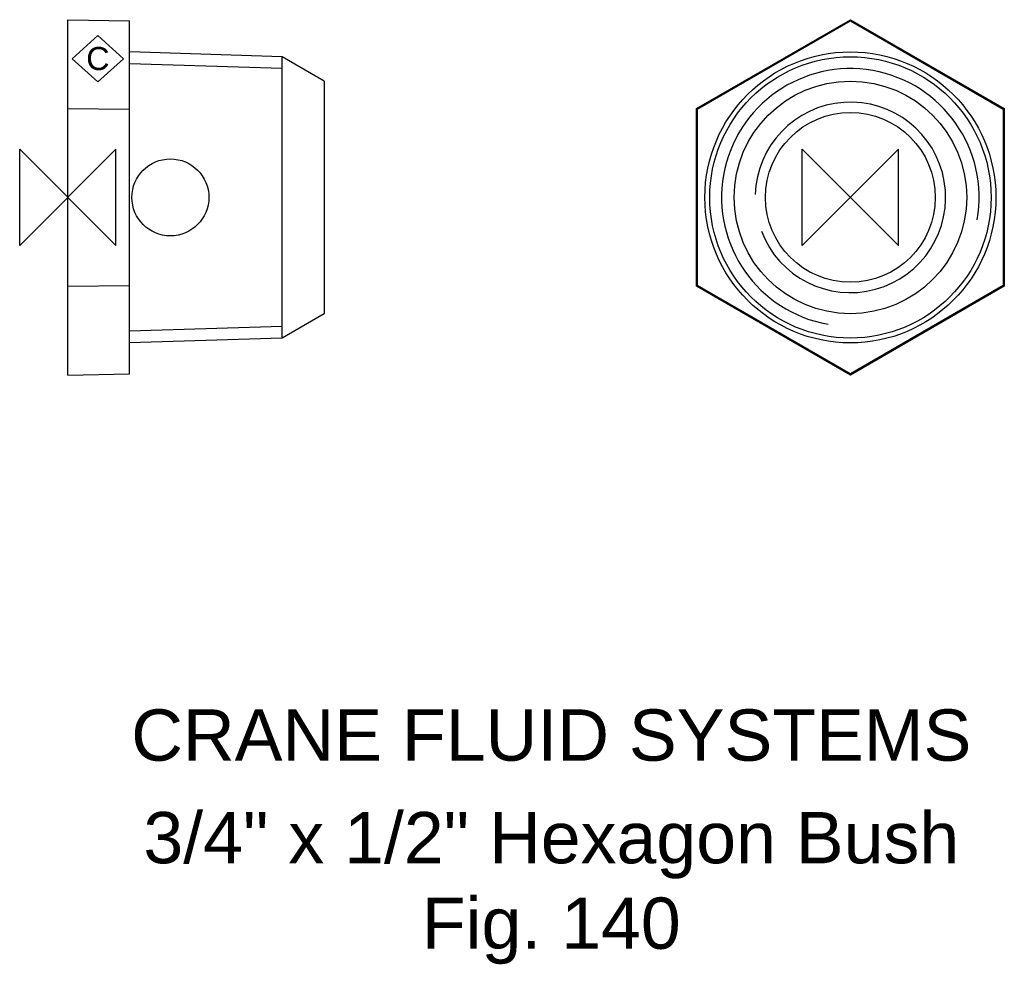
# Model space of a CAD drawing. Extents: x -4.7 to 91.3, y -74.9 to 17.3.
import ezdxf

# ---------------------------------------------------------------- set-up
doc = ezdxf.new("R2010")
doc.units = 0
doc.header["$MEASUREMENT"] = 0
doc.layers.get('0').update_dxf_attribs({"linetype": 'CONTINUOUS'})
for name, color, linetype in [('DETAIL', 2, 'CONTINUOUS'), ('ORIGIN', 6, 'CONTINUOUS'), ('SYMBOL', 3, 'CONTINUOUS')]:
    doc.layers.add(name, color=color, linetype=linetype)
doc.layers.add('TEXT', color=7, linetype='CONTINUOUS', lineweight=13)
doc.styles.add('fastrack', font='ARIAL.TTF')

# ---------------------------------------------------------------- blocks, each defined once
blk = doc.blocks.new('ZPO')
at = {"layer": 'ORIGIN'}
for p, q in [((-20, 20), (20, -20)), ((20, 20), (-20, -20)), ((-20, -20), (-20, 20)), ((20, -20), (20, 20))]:
    blk.add_line(p, q, dxfattribs=at)
blk = doc.blocks.new('C Symbol')
at = {"layer": 'SYMBOL'}
for p, q in [((-10, 0), (0, 9)), ((0, 9), (10, 0)), ((0, -9), (-10, 0)), ((10, 0), (0, -9))]:
    blk.add_line(p, q, dxfattribs=at)
at = {"layer": 'SYMBOL', "insert": (0, 0), "char_height": 9, "attachment_point": 5, "style": 'fastrack'}
blk.add_mtext('C', dxfattribs=at)

msp = doc.modelspace()

# ---------------------------------------------------------------- linework, layer by layer
at = {"layer": 'DETAIL'}
for p, q in [((0, 8.66), (0, 17.321)), ((0, 17.321), (6, 17.2)), ((61.275, 8.66), (76.275, 17.321)), ((76.275, 17.321), (91.275, 8.66)), ((76.275, 17.321), (76.275, 17.2)), ((6, 8.6), (6, 17.2)), ((61.379, 8.6), (76.275, 17.2)), ((76.275, 17.2), (91.17, 8.6)), ((20.879, 13.712), (6, 14.18)), ((20.879, -13.712), (20.879, 13.712)), ((25, 11.333), (20.879, 13.712)), ((20.879, -13.712), (20.879, 13.712)), ((20.879, 12.55), (6, 13.017)), ((25, 11.333), (25, -11.333)), ((0, -8.66), (0, 8.66)), ((0, 8.66), (6, 8.6)), ((61.275, -8.66), (61.275, 8.66)), ((61.275, 8.66), (61.379, 8.6)), ((91.275, 8.66), (91.17, 8.6)), ((91.275, 8.66), (91.275, -8.66)), ((6, -8.6), (6, 8.6)), ((61.379, -8.6), (61.379, 8.6)), ((91.17, 8.6), (91.17, -8.6)), ((0, -8.66), (6, -8.6)), ((6, -17.2), (6, -8.6)), ((61.275, -8.66), (61.379, -8.6)), ((76.275, -17.2), (61.379, -8.6)), ((91.17, -8.6), (76.275, -17.2)), ((91.275, -8.66), (91.17, -8.6)), ((0, -17.321), (0, -8.66)), ((76.275, -17.321), (61.275, -8.66)), ((91.275, -8.66), (76.275, -17.321)), ((25, -11.333), (20.879, -13.712)), ((6, -13.017), (20.879, -12.55)), ((20.879, -13.712), (6, -14.18)), ((0, -17.321), (6, -17.2)), ((76.275, -17.321), (76.275, -17.2))]:
    msp.add_line(p, q, dxfattribs=at)
for radius in [14.18, 13.712, 11.333, 8.276]:
    msp.add_circle((76.275, 0), radius, dxfattribs=at)
at = {"layer": 'DETAIL', "ltscale": 24.867451}
msp.add_arc((76.275, 0), 12.55, 350, 260, dxfattribs=at)
at = {"layer": 'DETAIL'}
msp.add_arc((76.275, 0), 9.281, 200.80769, 178.35165, dxfattribs=at)
at = {"layer": 'ORIGIN'}
msp.add_circle((10, 0), 3.75, dxfattribs=at)

# ---------------------------------------------------------------- block references
at = {"xscale": 0.25, "yscale": 0.25, "zscale": 0.25}
msp.add_blockref('C Symbol', (2.935, 13.52), dxfattribs=at)
at = {"layer": 'ORIGIN', "xscale": 0.234375, "yscale": 0.234375, "zscale": 0.234375}
for p in [(0, 0), (76.275, 0)]:
    msp.add_blockref('ZPO', p, dxfattribs=at)

# ---------------------------------------------------------------- texts
at = {"layer": 'TEXT', "char_height": 5, "attachment_point": 2, "style": 'fastrack'}
for s, insert in [('CRANE FLUID SYSTEMS', (47.121, -49.904)), ('\\A1;3/4" x 1/2" Hexagon Bush\\PFig. 140', (47.121, -59.904))]:
    msp.add_mtext(s, dxfattribs=dict(at, insert=insert))

doc.saveas('drawing.dxf')
